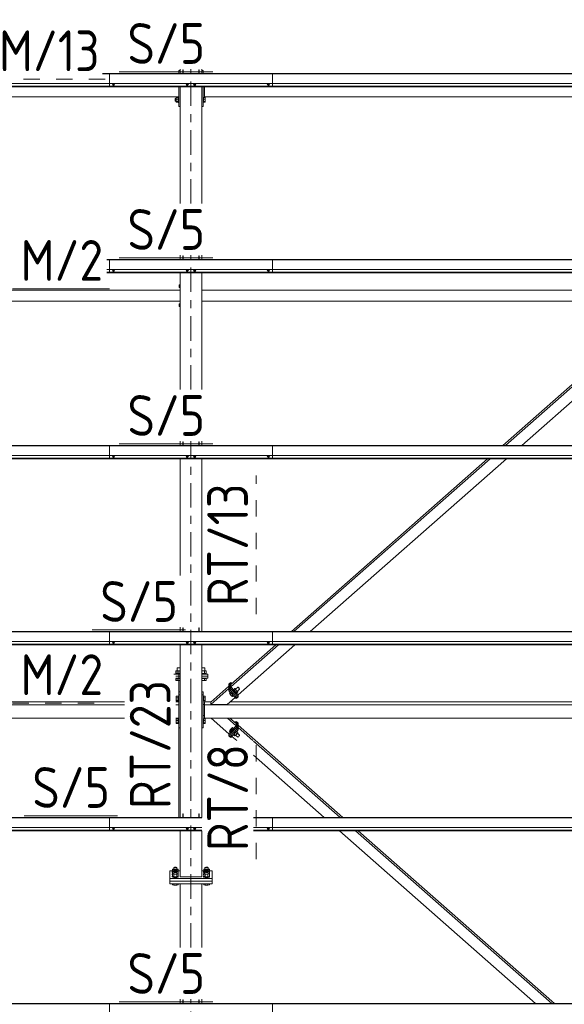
# Model space of a CAD drawing. Header units: millimetres. Extents: x -76 to 1111, y -178 to 661.
# Tile 67 of 91: x 579 to 619, y 271 to 343. Entities that reach past the tile are written whole.
import ezdxf

# ---------------------------------------------------------------- set-up
doc = ezdxf.new("R2010")
doc.units = ezdxf.units.MM
doc.header["$LTSCALE"] = 0.6
for name, pattern in [('XKITLINE00', [0]), ('XKITLINE02', [4, 2, -2]), ('XKITLINE03', [6, 3, -1, 1, -1])]:
    doc.linetypes.add(name, pattern=pattern)
for name, color, linetype, lineweight in [('Bolt', 7, 'Continuous', 0), ('Part', 2, 'Continuous', 0), ('PartMark', 3, 'Continuous', 0), ('S-GRID', 1, 'Continuous', 0)]:
    doc.layers.add(name, color=color, linetype=linetype, lineweight=lineweight)
doc.styles.add('ISOCPEUR', font='ISOCPEUR.TTF')

msp = doc.modelspace()

# ---------------------------------------------------------------- linework, layer by layer
at = {"layer": 'Bolt', "color": 3, "linetype": 'XKITLINE00', "lineweight": 0}
for p, q in [((585.654, 338.618), (585.654, 338.636)), ((585.654, 338.618), (585.709, 338.598)), ((585.703, 338.54), (585.703, 338.6)), ((585.703, 338.54), (585.711, 338.533)), ((585.709, 338.598), (585.709, 338.636)), ((585.709, 338.598), (585.818, 338.598)), ((585.711, 338.533), (585.733, 338.529)), ((585.793, 338.529), (585.815, 338.533)), ((585.815, 338.533), (585.823, 338.54)), ((585.818, 338.598), (585.818, 338.636)), ((585.818, 338.598), (585.873, 338.618)), ((585.823, 338.54), (585.823, 338.6)), ((585.873, 338.618), (585.873, 338.636)), ((591.079, 338.618), (591.079, 338.636)), ((591.079, 338.618), (591.134, 338.598)), ((591.128, 338.54), (591.128, 338.6)), ((591.128, 338.54), (591.136, 338.533)), ((591.134, 338.598), (591.134, 338.636)), ((591.134, 338.598), (591.243, 338.598)), ((591.136, 338.533), (591.158, 338.529)), ((591.218, 338.529), (591.24, 338.533)), ((591.24, 338.533), (591.248, 338.54)), ((591.243, 338.598), (591.243, 338.636)), ((591.243, 338.598), (591.298, 338.618)), ((591.248, 338.54), (591.248, 338.6)), ((591.298, 338.618), (591.298, 338.636)), ((591.629, 338.618), (591.629, 338.636)), ((591.629, 338.618), (591.684, 338.598)), ((591.678, 338.54), (591.678, 338.6)), ((591.678, 338.54), (591.686, 338.533)), ((591.684, 338.598), (591.684, 338.636)), ((591.684, 338.598), (591.793, 338.598)), ((591.686, 338.533), (591.708, 338.529)), ((591.768, 338.529), (591.79, 338.533)), ((591.79, 338.533), (591.798, 338.54)), ((591.793, 338.598), (591.793, 338.636)), ((591.793, 338.598), (591.848, 338.618)), ((591.798, 338.54), (591.798, 338.6)), ((591.848, 338.618), (591.848, 338.636)), ((597.054, 338.618), (597.054, 338.636)), ((597.054, 338.618), (597.109, 338.598)), ((597.103, 338.54), (597.103, 338.6)), ((597.103, 338.54), (597.111, 338.533)), ((597.109, 338.598), (597.109, 338.636)), ((597.109, 338.598), (597.218, 338.598)), ((597.111, 338.533), (597.133, 338.529)), ((597.193, 338.529), (597.215, 338.533)), ((597.215, 338.533), (597.223, 338.54)), ((597.218, 338.598), (597.218, 338.636)), ((597.218, 338.598), (597.273, 338.618)), ((597.223, 338.54), (597.223, 338.6)), ((597.273, 338.618), (597.273, 338.636)), ((585.733, 338.529), (585.763, 338.527)), ((585.763, 338.527), (585.793, 338.529)), ((591.158, 338.529), (591.188, 338.527)), ((591.188, 338.527), (591.218, 338.529)), ((591.708, 338.529), (591.738, 338.527)), ((591.738, 338.527), (591.768, 338.529)), ((597.133, 338.529), (597.163, 338.527)), ((597.163, 338.527), (597.193, 338.529)), ((590.293, 337.534), (590.293, 337.338)), ((590.293, 337.534), (590.373, 337.534)), ((590.293, 337.338), (590.373, 337.338)), ((590.373, 337.605), (590.373, 337.267)), ((590.373, 337.605), (590.533, 337.605)), ((590.373, 337.49), (590.533, 337.49)), ((590.373, 337.32), (590.533, 337.32)), ((590.373, 337.267), (590.533, 337.267)), ((590.533, 337.617), (590.533, 337.255)), ((590.533, 337.617), (590.563, 337.617)), ((590.533, 337.255), (590.563, 337.255)), ((590.663, 337.534), (590.663, 337.534)), ((590.663, 337.338), (590.663, 337.338)), ((592.363, 337.617), (592.393, 337.617)), ((592.363, 337.255), (592.393, 337.255)), ((592.393, 337.26), (592.393, 337.617)), ((592.393, 337.605), (592.518, 337.605)), ((592.393, 337.49), (592.518, 337.49)), ((592.393, 337.32), (592.518, 337.32)), ((592.393, 337.267), (592.518, 337.267)), ((592.393, 337.255), (592.393, 337.26)), ((592.518, 337.605), (592.518, 337.267)), ((585.654, 324.924), (585.654, 324.942)), ((585.654, 324.924), (585.709, 324.904)), ((585.703, 324.845), (585.703, 324.906)), ((585.703, 324.845), (585.711, 324.839)), ((585.709, 324.904), (585.709, 324.942)), ((585.709, 324.904), (585.818, 324.904)), ((585.711, 324.839), (585.733, 324.835)), ((585.733, 324.835), (585.763, 324.833)), ((585.763, 324.833), (585.793, 324.835)), ((585.793, 324.835), (585.815, 324.839)), ((585.815, 324.839), (585.823, 324.845)), ((585.818, 324.904), (585.818, 324.942)), ((585.818, 324.904), (585.873, 324.924)), ((585.823, 324.845), (585.823, 324.906)), ((585.873, 324.924), (585.873, 324.942)), ((591.079, 324.924), (591.079, 324.942)), ((591.079, 324.924), (591.134, 324.904)), ((591.128, 324.845), (591.128, 324.906)), ((591.128, 324.845), (591.136, 324.839)), ((591.134, 324.904), (591.134, 324.942)), ((591.134, 324.904), (591.243, 324.904)), ((591.136, 324.839), (591.158, 324.835)), ((591.158, 324.835), (591.188, 324.833)), ((591.188, 324.833), (591.218, 324.835)), ((591.218, 324.835), (591.24, 324.839)), ((591.24, 324.839), (591.248, 324.845)), ((591.243, 324.904), (591.243, 324.942)), ((591.243, 324.904), (591.298, 324.924)), ((591.248, 324.845), (591.248, 324.906)), ((591.298, 324.924), (591.298, 324.942)), ((591.629, 324.924), (591.629, 324.942)), ((591.629, 324.924), (591.684, 324.904)), ((591.678, 324.845), (591.678, 324.906)), ((591.678, 324.845), (591.686, 324.839)), ((591.684, 324.904), (591.684, 324.942)), ((591.684, 324.904), (591.793, 324.904)), ((591.686, 324.839), (591.708, 324.835)), ((591.708, 324.835), (591.738, 324.833)), ((591.738, 324.833), (591.768, 324.835)), ((591.768, 324.835), (591.79, 324.839)), ((591.79, 324.839), (591.798, 324.845)), ((591.793, 324.904), (591.793, 324.942)), ((591.793, 324.904), (591.848, 324.924)), ((591.798, 324.845), (591.798, 324.906)), ((591.848, 324.924), (591.848, 324.942)), ((597.054, 324.924), (597.054, 324.942)), ((597.054, 324.924), (597.109, 324.904)), ((597.103, 324.845), (597.103, 324.906)), ((597.103, 324.845), (597.111, 324.839)), ((597.109, 324.904), (597.109, 324.942)), ((597.109, 324.904), (597.218, 324.904)), ((597.111, 324.839), (597.133, 324.835)), ((597.133, 324.835), (597.163, 324.833)), ((597.163, 324.833), (597.193, 324.835)), ((597.193, 324.835), (597.215, 324.839)), ((597.215, 324.839), (597.223, 324.845)), ((597.218, 324.904), (597.218, 324.942)), ((597.218, 324.904), (597.273, 324.924)), ((597.223, 324.845), (597.223, 324.906)), ((597.273, 324.924), (597.273, 324.942)), ((590.593, 323.818), (590.593, 323.618)), ((590.593, 323.818), (590.663, 323.818)), ((590.593, 323.618), (590.663, 323.618)), ((590.593, 322.418), (590.593, 322.218)), ((590.593, 322.418), (590.663, 322.418)), ((590.593, 322.218), (590.663, 322.218)), ((585.654, 311.23), (585.654, 311.248)), ((585.654, 311.23), (585.709, 311.21)), ((585.703, 311.151), (585.703, 311.212)), ((585.703, 311.151), (585.711, 311.145)), ((585.709, 311.21), (585.709, 311.248)), ((585.709, 311.21), (585.818, 311.21)), ((585.711, 311.145), (585.733, 311.141)), ((585.733, 311.141), (585.763, 311.139)), ((585.763, 311.139), (585.793, 311.141)), ((585.793, 311.141), (585.815, 311.145)), ((585.815, 311.145), (585.823, 311.151)), ((585.818, 311.21), (585.818, 311.248)), ((585.818, 311.21), (585.873, 311.23)), ((585.823, 311.151), (585.823, 311.212)), ((585.873, 311.23), (585.873, 311.248)), ((591.079, 311.23), (591.079, 311.248)), ((591.079, 311.23), (591.134, 311.21)), ((591.128, 311.151), (591.128, 311.212)), ((591.128, 311.151), (591.136, 311.145)), ((591.134, 311.21), (591.134, 311.248)), ((591.134, 311.21), (591.243, 311.21)), ((591.136, 311.145), (591.158, 311.141)), ((591.158, 311.141), (591.188, 311.139)), ((591.188, 311.139), (591.218, 311.141)), ((591.218, 311.141), (591.24, 311.145)), ((591.24, 311.145), (591.248, 311.151)), ((591.243, 311.21), (591.243, 311.248)), ((591.243, 311.21), (591.298, 311.23)), ((591.248, 311.151), (591.248, 311.212)), ((591.298, 311.23), (591.298, 311.248)), ((591.629, 311.23), (591.629, 311.248)), ((591.629, 311.23), (591.684, 311.21)), ((591.678, 311.151), (591.678, 311.212)), ((591.678, 311.151), (591.686, 311.145)), ((591.684, 311.21), (591.684, 311.248)), ((591.684, 311.21), (591.793, 311.21)), ((591.686, 311.145), (591.708, 311.141)), ((591.708, 311.141), (591.738, 311.139)), ((591.738, 311.139), (591.768, 311.141)), ((591.768, 311.141), (591.79, 311.145)), ((591.79, 311.145), (591.798, 311.151)), ((591.793, 311.21), (591.793, 311.248)), ((591.793, 311.21), (591.848, 311.23)), ((591.798, 311.151), (591.798, 311.212)), ((591.848, 311.23), (591.848, 311.248)), ((597.054, 311.23), (597.054, 311.248)), ((597.054, 311.23), (597.109, 311.21)), ((597.103, 311.151), (597.103, 311.212)), ((597.103, 311.151), (597.111, 311.145)), ((597.109, 311.21), (597.109, 311.248)), ((597.109, 311.21), (597.218, 311.21)), ((597.111, 311.145), (597.133, 311.141)), ((597.133, 311.141), (597.163, 311.139)), ((597.163, 311.139), (597.193, 311.141)), ((597.193, 311.141), (597.215, 311.145)), ((597.215, 311.145), (597.223, 311.151)), ((597.218, 311.21), (597.218, 311.248)), ((597.218, 311.21), (597.273, 311.23)), ((597.223, 311.151), (597.223, 311.212)), ((597.273, 311.23), (597.273, 311.248)), ((585.654, 297.536), (585.654, 297.554)), ((585.654, 297.536), (585.709, 297.516)), ((585.703, 297.457), (585.703, 297.518)), ((585.703, 297.457), (585.711, 297.451)), ((585.709, 297.516), (585.709, 297.554)), ((585.709, 297.516), (585.818, 297.516)), ((585.711, 297.451), (585.733, 297.446)), ((585.733, 297.446), (585.763, 297.445)), ((585.763, 297.445), (585.793, 297.446)), ((585.793, 297.446), (585.815, 297.451)), ((585.815, 297.451), (585.823, 297.457)), ((585.818, 297.516), (585.818, 297.554)), ((585.818, 297.516), (585.873, 297.536)), ((585.823, 297.457), (585.823, 297.518)), ((585.873, 297.536), (585.873, 297.554)), ((591.079, 297.536), (591.079, 297.554)), ((591.079, 297.536), (591.134, 297.516)), ((591.128, 297.457), (591.128, 297.518)), ((591.128, 297.457), (591.136, 297.451)), ((591.134, 297.516), (591.134, 297.554)), ((591.134, 297.516), (591.243, 297.516)), ((591.136, 297.451), (591.158, 297.446)), ((591.158, 297.446), (591.188, 297.445)), ((591.188, 297.445), (591.218, 297.446)), ((591.218, 297.446), (591.24, 297.451)), ((591.24, 297.451), (591.248, 297.457)), ((591.243, 297.516), (591.243, 297.554)), ((591.243, 297.516), (591.298, 297.536)), ((591.248, 297.457), (591.248, 297.518)), ((591.298, 297.536), (591.298, 297.554)), ((591.629, 297.536), (591.629, 297.554)), ((591.629, 297.536), (591.684, 297.516)), ((591.678, 297.457), (591.678, 297.518)), ((591.678, 297.457), (591.686, 297.451)), ((591.684, 297.516), (591.684, 297.554)), ((591.684, 297.516), (591.793, 297.516)), ((591.686, 297.451), (591.708, 297.446)), ((591.708, 297.446), (591.738, 297.445)), ((591.738, 297.445), (591.768, 297.446)), ((591.768, 297.446), (591.79, 297.451)), ((591.79, 297.451), (591.798, 297.457)), ((591.793, 297.516), (591.793, 297.554)), ((591.793, 297.516), (591.848, 297.536)), ((591.798, 297.457), (591.798, 297.518)), ((591.848, 297.536), (591.848, 297.554)), ((597.054, 297.536), (597.054, 297.554)), ((597.054, 297.536), (597.109, 297.516)), ((597.103, 297.457), (597.103, 297.518)), ((597.103, 297.457), (597.111, 297.451)), ((597.109, 297.516), (597.109, 297.554)), ((597.109, 297.516), (597.218, 297.516)), ((597.111, 297.451), (597.133, 297.446)), ((597.133, 297.446), (597.163, 297.445)), ((597.163, 297.445), (597.193, 297.446)), ((597.193, 297.446), (597.215, 297.451)), ((597.215, 297.451), (597.223, 297.457)), ((597.218, 297.516), (597.218, 297.554)), ((597.218, 297.516), (597.273, 297.536)), ((597.223, 297.457), (597.223, 297.518)), ((597.273, 297.536), (597.273, 297.554)), ((590.663, 295.208), (590.343, 295.208)), ((590.343, 295.174), (590.343, 295.208)), ((590.343, 295.168), (590.343, 295.174)), ((590.663, 295.398), (590.356, 295.398)), ((590.356, 295.398), (590.356, 295.208)), ((590.663, 295.628), (590.443, 295.628)), ((590.443, 295.398), (590.443, 295.628)), ((590.459, 295.208), (590.459, 295.398)), ((592.483, 295.628), (592.263, 295.628)), ((592.571, 295.398), (592.263, 295.398)), ((592.583, 295.208), (592.263, 295.208)), ((592.467, 295.208), (592.467, 295.398)), ((592.483, 295.398), (592.483, 295.628)), ((592.571, 295.208), (592.571, 295.398)), ((592.583, 295.168), (592.583, 295.208)), ((590.363, 294.828), (590.343, 294.828)), ((590.356, 294.678), (590.356, 294.828)), ((590.363, 294.678), (590.356, 294.678)), ((590.663, 294.828), (590.363, 294.828)), ((590.663, 294.678), (590.363, 294.678)), ((590.459, 294.678), (590.459, 294.828)), ((592.583, 294.828), (592.263, 294.828)), ((592.571, 294.678), (592.263, 294.678)), ((592.467, 294.678), (592.467, 294.828)), ((592.571, 294.828), (592.571, 294.678)), ((592.583, 294.828), (592.583, 294.868)), ((594.288, 293.756), (594.361, 293.82)), ((594.288, 293.756), (594.346, 293.661)), ((594.346, 293.661), (594.434, 293.74)), ((594.346, 293.661), (594.461, 293.535)), ((594.461, 293.535), (594.55, 293.614)), ((594.544, 293.996), (594.566, 294.016)), ((594.544, 293.996), (594.56, 293.959)), ((594.56, 293.959), (594.606, 293.896)), ((594.566, 294.016), (594.583, 294.017)), ((594.583, 293.979), (594.566, 294.016)), ((594.574, 294.007), (594.693, 294.112)), ((594.574, 294.007), (594.632, 293.913)), ((594.583, 294.017), (594.584, 294.016)), ((594.628, 293.915), (594.583, 293.979)), ((594.606, 293.896), (594.667, 293.823)), ((594.69, 293.843), (594.628, 293.915)), ((594.751, 294.018), (594.632, 293.913)), ((594.632, 293.913), (594.748, 293.787)), ((594.667, 293.823), (594.729, 293.761)), ((594.752, 293.781), (594.69, 293.843)), ((594.751, 294.08), (594.693, 294.112)), ((594.693, 294.112), (594.751, 294.018)), ((594.729, 293.761), (594.775, 293.726)), ((594.742, 294.059), (594.913, 294.209)), ((594.867, 293.892), (594.748, 293.787)), ((594.748, 293.787), (594.806, 293.756)), ((594.758, 294.073), (594.751, 294.08)), ((594.867, 293.892), (594.751, 294.018)), ((594.797, 293.746), (594.752, 293.781)), ((594.775, 293.726), (594.791, 293.727)), ((594.791, 293.727), (594.814, 293.747)), ((594.814, 293.747), (594.797, 293.746)), ((594.806, 293.756), (594.925, 293.86)), ((594.809, 293.758), (594.814, 293.747)), ((594.925, 293.86), (594.867, 293.892)), ((594.876, 293.913), (595.047, 294.064)), ((594.925, 293.86), (594.886, 293.923)), ((594.913, 294.209), (594.922, 294.21)), ((594.922, 294.189), (594.913, 294.209)), ((594.922, 294.21), (594.946, 294.191)), ((594.946, 294.155), (594.922, 294.189)), ((594.946, 294.191), (594.98, 294.157)), ((594.98, 294.116), (594.946, 294.155)), ((594.98, 294.157), (595.013, 294.118)), ((595.013, 294.082), (594.98, 294.116)), ((595.013, 294.118), (595.038, 294.084)), ((595.038, 294.063), (595.013, 294.082)), ((595.038, 294.084), (595.047, 294.064)), ((595.047, 294.064), (595.038, 294.063)), ((590.363, 293.454), (590.374, 293.454)), ((590.363, 293.259), (590.374, 293.259)), ((590.374, 293.526), (590.374, 293.187)), ((590.374, 293.526), (590.534, 293.526)), ((590.374, 293.41), (590.534, 293.41)), ((590.374, 293.241), (590.534, 293.241)), ((590.374, 293.187), (590.534, 293.187)), ((590.534, 293.537), (590.534, 293.176)), ((590.534, 293.537), (590.564, 293.537)), ((590.534, 293.176), (590.564, 293.176)), ((592.263, 293.454), (592.264, 293.454)), ((592.263, 293.259), (592.264, 293.259)), ((592.364, 293.537), (592.394, 293.537)), ((592.364, 293.176), (592.394, 293.176)), ((592.394, 293.181), (592.394, 293.537)), ((592.394, 293.526), (592.519, 293.526)), ((592.394, 293.41), (592.519, 293.41)), ((592.394, 293.241), (592.519, 293.241)), ((592.394, 293.187), (592.519, 293.187)), ((592.394, 293.176), (592.394, 293.181)), ((592.519, 293.526), (592.519, 293.187)), ((594.461, 293.535), (594.519, 293.504)), ((594.519, 293.504), (594.592, 293.568)), ((590.363, 291.791), (590.374, 291.791)), ((590.363, 291.596), (590.374, 291.596)), ((590.374, 291.863), (590.374, 291.524)), ((590.374, 291.863), (590.534, 291.863)), ((590.374, 291.747), (590.534, 291.747)), ((590.374, 291.578), (590.534, 291.578)), ((590.374, 291.524), (590.534, 291.524)), ((590.534, 291.875), (590.534, 291.513)), ((590.534, 291.875), (590.564, 291.875)), ((590.534, 291.513), (590.564, 291.513)), ((592.263, 291.791), (592.264, 291.791)), ((592.263, 291.596), (592.264, 291.596)), ((592.364, 291.875), (592.394, 291.875)), ((592.364, 291.513), (592.394, 291.513)), ((592.394, 291.518), (592.394, 291.875)), ((592.394, 291.863), (592.519, 291.863)), ((592.394, 291.747), (592.519, 291.747)), ((592.394, 291.578), (592.519, 291.578)), ((592.394, 291.524), (592.519, 291.524)), ((592.394, 291.513), (592.394, 291.518)), ((592.519, 291.863), (592.519, 291.524)), ((594.288, 290.969), (594.346, 291.063)), ((594.346, 291.001), (594.288, 290.969)), ((594.381, 290.887), (594.288, 290.969)), ((594.346, 291.063), (594.462, 291.189)), ((594.462, 291.127), (594.346, 291.001)), ((594.439, 290.919), (594.346, 291.001)), ((594.373, 290.879), (594.378, 290.89)), ((594.39, 290.877), (594.373, 290.879)), ((594.373, 290.879), (594.395, 290.859)), ((594.381, 290.887), (594.439, 290.919)), ((594.435, 290.912), (594.39, 290.877)), ((594.395, 290.859), (594.412, 290.858)), ((594.412, 290.858), (594.457, 290.893)), ((594.497, 290.975), (594.435, 290.912)), ((594.439, 290.919), (594.555, 291.045)), ((594.457, 290.893), (594.519, 290.955)), ((594.462, 291.189), (594.52, 291.221)), ((594.52, 291.221), (594.462, 291.127)), ((594.555, 291.045), (594.462, 291.127)), ((594.559, 291.047), (594.497, 290.975)), ((594.519, 290.955), (594.581, 291.027)), ((594.612, 291.139), (594.52, 291.221)), ((594.555, 291.045), (594.612, 291.139)), ((594.604, 291.11), (594.559, 291.047)), ((594.581, 291.027), (594.626, 291.091)), ((594.594, 290.699), (594.693, 290.612)), ((594.603, 291.148), (594.604, 291.149)), ((594.604, 291.149), (594.62, 291.148)), ((594.62, 291.148), (594.604, 291.11)), ((594.62, 291.148), (594.643, 291.128)), ((594.626, 291.091), (594.643, 291.128)), ((594.751, 290.644), (594.636, 290.745)), ((594.751, 290.644), (594.867, 290.77)), ((594.867, 290.77), (594.752, 290.871)), ((594.925, 290.864), (594.826, 290.951)), ((594.867, 290.77), (594.925, 290.864)), ((594.886, 290.802), (595.047, 290.661)), ((594.693, 290.612), (594.751, 290.644)), ((594.758, 290.652), (594.913, 290.515)), ((594.913, 290.515), (594.922, 290.515)), ((594.922, 290.515), (594.946, 290.534)), ((594.946, 290.534), (594.98, 290.567)), ((594.98, 290.567), (595.013, 290.606)), ((595.013, 290.606), (595.038, 290.64)), ((595.038, 290.64), (595.047, 290.661)), ((585.654, 283.841), (585.654, 283.86)), ((585.654, 283.841), (585.709, 283.822)), ((585.703, 283.763), (585.703, 283.824)), ((585.703, 283.763), (585.711, 283.757)), ((585.709, 283.822), (585.709, 283.86)), ((585.709, 283.822), (585.818, 283.822)), ((585.711, 283.757), (585.733, 283.752)), ((585.733, 283.752), (585.763, 283.751)), ((585.763, 283.751), (585.793, 283.752)), ((585.793, 283.752), (585.815, 283.757)), ((585.815, 283.757), (585.823, 283.763)), ((585.818, 283.822), (585.818, 283.86)), ((585.818, 283.822), (585.873, 283.841)), ((585.823, 283.763), (585.823, 283.824)), ((585.873, 283.841), (585.873, 283.86)), ((591.079, 283.841), (591.079, 283.86)), ((591.079, 283.841), (591.134, 283.822)), ((591.128, 283.763), (591.128, 283.824)), ((591.128, 283.763), (591.136, 283.757)), ((591.134, 283.822), (591.134, 283.86)), ((591.134, 283.822), (591.243, 283.822)), ((591.136, 283.757), (591.158, 283.752)), ((591.158, 283.752), (591.188, 283.751)), ((591.188, 283.751), (591.218, 283.752)), ((591.218, 283.752), (591.24, 283.757)), ((591.24, 283.757), (591.248, 283.763)), ((591.243, 283.822), (591.243, 283.86)), ((591.243, 283.822), (591.298, 283.841)), ((591.248, 283.763), (591.248, 283.824)), ((591.298, 283.841), (591.298, 283.86)), ((591.629, 283.841), (591.629, 283.86)), ((591.629, 283.841), (591.684, 283.822)), ((591.678, 283.763), (591.678, 283.824)), ((591.678, 283.763), (591.686, 283.757)), ((591.684, 283.822), (591.684, 283.86)), ((591.684, 283.822), (591.793, 283.822)), ((591.686, 283.757), (591.708, 283.752)), ((591.708, 283.752), (591.738, 283.751)), ((591.738, 283.751), (591.768, 283.752)), ((591.768, 283.752), (591.79, 283.757)), ((591.79, 283.757), (591.798, 283.763)), ((591.793, 283.822), (591.793, 283.86)), ((591.793, 283.822), (591.848, 283.841)), ((591.798, 283.763), (591.798, 283.824)), ((591.848, 283.841), (591.848, 283.86)), ((597.054, 283.841), (597.054, 283.86)), ((597.054, 283.841), (597.109, 283.822)), ((597.103, 283.763), (597.103, 283.824)), ((597.103, 283.763), (597.111, 283.757)), ((597.109, 283.822), (597.109, 283.86)), ((597.109, 283.822), (597.218, 283.822)), ((597.111, 283.757), (597.133, 283.752)), ((597.133, 283.752), (597.163, 283.751)), ((597.163, 283.751), (597.193, 283.752)), ((597.193, 283.752), (597.215, 283.757)), ((597.215, 283.757), (597.223, 283.763)), ((597.218, 283.822), (597.218, 283.86)), ((597.218, 283.822), (597.273, 283.841)), ((597.223, 283.763), (597.223, 283.824)), ((597.273, 283.841), (597.273, 283.86)), ((590.093, 280.607), (590.106, 280.616)), ((590.106, 280.597), (590.093, 280.607)), ((590.093, 280.567), (590.093, 280.607)), ((590.093, 280.567), (590.106, 280.558)), ((590.193, 280.824), (590.106, 280.792)), ((590.106, 280.792), (590.2, 280.758)), ((590.106, 280.626), (590.106, 280.792)), ((590.193, 280.658), (590.106, 280.626)), ((590.106, 280.626), (590.106, 280.274)), ((590.106, 280.626), (590.2, 280.592)), ((590.193, 280.92), (590.209, 280.932)), ((590.209, 280.907), (590.193, 280.92)), ((590.193, 280.792), (590.193, 280.92)), ((590.193, 280.753), (590.209, 280.766)), ((590.209, 280.741), (590.193, 280.753)), ((590.193, 280.626), (590.193, 280.753)), ((590.193, 280.587), (590.209, 280.599)), ((590.209, 280.575), (590.193, 280.587)), ((590.193, 280.46), (590.193, 280.587)), ((590.209, 280.932), (590.253, 280.941)), ((590.253, 280.898), (590.209, 280.907)), ((590.209, 280.766), (590.253, 280.775)), ((590.253, 280.732), (590.209, 280.741)), ((590.209, 280.599), (590.253, 280.609)), ((590.253, 280.565), (590.209, 280.575)), ((590.253, 280.941), (590.313, 280.945)), ((590.313, 280.895), (590.253, 280.898)), ((590.253, 280.775), (590.313, 280.778)), ((590.313, 280.728), (590.253, 280.732)), ((590.253, 280.609), (590.313, 280.612)), ((590.313, 280.562), (590.253, 280.565)), ((590.313, 280.945), (590.373, 280.941)), ((590.373, 280.898), (590.313, 280.895)), ((590.313, 280.778), (590.373, 280.775)), ((590.373, 280.732), (590.313, 280.728)), ((590.313, 280.612), (590.373, 280.609)), ((590.373, 280.565), (590.313, 280.562)), ((590.373, 280.941), (590.417, 280.932)), ((590.417, 280.907), (590.373, 280.898)), ((590.373, 280.775), (590.417, 280.766)), ((590.417, 280.741), (590.373, 280.732)), ((590.373, 280.609), (590.417, 280.599)), ((590.417, 280.575), (590.373, 280.565)), ((590.417, 280.932), (590.433, 280.92)), ((590.433, 280.92), (590.417, 280.907)), ((590.417, 280.766), (590.433, 280.753)), ((590.433, 280.753), (590.417, 280.741)), ((590.417, 280.599), (590.433, 280.587)), ((590.433, 280.587), (590.417, 280.575)), ((590.427, 280.758), (590.521, 280.792)), ((590.427, 280.592), (590.521, 280.626)), ((590.433, 280.792), (590.433, 280.92)), ((590.433, 280.824), (590.521, 280.792)), ((590.433, 280.626), (590.433, 280.753)), ((590.433, 280.658), (590.521, 280.626)), ((590.433, 280.46), (590.433, 280.587)), ((590.521, 280.792), (590.521, 280.46)), ((590.521, 280.616), (590.533, 280.607)), ((590.533, 280.607), (590.521, 280.597)), ((590.521, 280.558), (590.533, 280.567)), ((590.533, 280.567), (590.533, 280.607)), ((592.393, 280.607), (592.406, 280.616)), ((592.406, 280.597), (592.393, 280.607)), ((592.393, 280.567), (592.393, 280.607)), ((592.393, 280.567), (592.406, 280.558)), ((592.493, 280.824), (592.406, 280.792)), ((592.406, 280.792), (592.406, 280.46)), ((592.406, 280.792), (592.5, 280.758)), ((592.493, 280.658), (592.406, 280.626)), ((592.406, 280.626), (592.5, 280.592)), ((592.493, 280.92), (592.509, 280.932)), ((592.509, 280.907), (592.493, 280.92)), ((592.493, 280.792), (592.493, 280.92)), ((592.493, 280.753), (592.509, 280.766)), ((592.509, 280.741), (592.493, 280.753)), ((592.493, 280.626), (592.493, 280.753)), ((592.493, 280.587), (592.509, 280.599)), ((592.509, 280.575), (592.493, 280.587)), ((592.493, 280.46), (592.493, 280.587)), ((592.509, 280.932), (592.553, 280.941)), ((592.553, 280.898), (592.509, 280.907)), ((592.509, 280.766), (592.553, 280.775)), ((592.553, 280.732), (592.509, 280.741)), ((592.509, 280.599), (592.553, 280.609)), ((592.553, 280.565), (592.509, 280.575)), ((592.553, 280.941), (592.613, 280.945)), ((592.613, 280.895), (592.553, 280.898)), ((592.553, 280.775), (592.613, 280.778)), ((592.613, 280.728), (592.553, 280.732)), ((592.553, 280.609), (592.613, 280.612)), ((592.613, 280.562), (592.553, 280.565)), ((592.613, 280.945), (592.673, 280.941)), ((592.673, 280.898), (592.613, 280.895)), ((592.613, 280.778), (592.673, 280.775)), ((592.673, 280.732), (592.613, 280.728)), ((592.613, 280.612), (592.673, 280.609)), ((592.673, 280.565), (592.613, 280.562)), ((592.673, 280.941), (592.717, 280.932)), ((592.717, 280.907), (592.673, 280.898)), ((592.673, 280.775), (592.717, 280.766)), ((592.717, 280.741), (592.673, 280.732)), ((592.673, 280.609), (592.717, 280.599)), ((592.717, 280.575), (592.673, 280.565)), ((592.717, 280.932), (592.733, 280.92)), ((592.733, 280.92), (592.717, 280.907)), ((592.717, 280.766), (592.733, 280.753)), ((592.733, 280.753), (592.717, 280.741)), ((592.717, 280.599), (592.733, 280.587)), ((592.733, 280.587), (592.717, 280.575)), ((592.727, 280.758), (592.821, 280.792)), ((592.727, 280.592), (592.821, 280.626)), ((592.733, 280.792), (592.733, 280.92)), ((592.733, 280.824), (592.821, 280.792)), ((592.733, 280.626), (592.733, 280.753)), ((592.733, 280.658), (592.821, 280.626)), ((592.733, 280.46), (592.733, 280.587)), ((592.821, 280.792), (592.821, 280.626)), ((592.821, 280.626), (592.821, 280.274)), ((592.821, 280.616), (592.833, 280.607)), ((592.833, 280.607), (592.821, 280.597)), ((592.821, 280.558), (592.833, 280.567)), ((592.833, 280.567), (592.833, 280.607)), ((590.093, 280.44), (590.106, 280.45)), ((590.106, 280.431), (590.093, 280.44)), ((590.093, 280.401), (590.093, 280.44)), ((590.093, 280.401), (590.106, 280.392)), ((590.093, 280.274), (590.106, 280.283)), ((590.123, 280.251), (590.093, 280.274)), ((590.093, 280.235), (590.093, 280.274)), ((590.093, 280.235), (590.123, 280.212)), ((590.193, 280.491), (590.106, 280.46)), ((590.106, 280.46), (590.209, 280.422)), ((590.106, 280.274), (590.209, 280.237)), ((590.203, 280.234), (590.123, 280.251)), ((590.123, 280.212), (590.203, 280.195)), ((590.313, 280.228), (590.203, 280.234)), ((590.203, 280.195), (590.313, 280.189)), ((590.417, 280.422), (590.209, 280.422)), ((590.209, 280.422), (590.209, 280.237)), ((590.209, 280.237), (590.417, 280.237)), ((590.423, 280.234), (590.313, 280.228)), ((590.313, 280.189), (590.423, 280.195)), ((590.521, 280.46), (590.417, 280.422)), ((590.417, 280.422), (590.417, 280.237)), ((590.417, 280.237), (590.521, 280.274)), ((590.504, 280.251), (590.423, 280.234)), ((590.423, 280.195), (590.504, 280.212)), ((590.433, 280.491), (590.521, 280.46)), ((590.533, 280.274), (590.504, 280.251)), ((590.504, 280.212), (590.533, 280.235)), ((590.521, 280.274), (590.521, 280.46)), ((590.521, 280.45), (590.533, 280.44)), ((590.533, 280.44), (590.521, 280.431)), ((590.521, 280.392), (590.533, 280.401)), ((590.521, 280.283), (590.533, 280.274)), ((590.533, 280.401), (590.533, 280.44)), ((590.533, 280.235), (590.533, 280.274)), ((592.393, 280.44), (592.406, 280.45)), ((592.406, 280.431), (592.393, 280.44)), ((592.393, 280.401), (592.393, 280.44)), ((592.393, 280.401), (592.406, 280.392)), ((592.393, 280.274), (592.406, 280.283)), ((592.423, 280.251), (592.393, 280.274)), ((592.393, 280.235), (592.393, 280.274)), ((592.393, 280.235), (592.423, 280.212)), ((592.493, 280.491), (592.406, 280.46)), ((592.406, 280.46), (592.509, 280.422)), ((592.406, 280.274), (592.406, 280.46)), ((592.406, 280.274), (592.509, 280.237)), ((592.503, 280.234), (592.423, 280.251)), ((592.423, 280.212), (592.503, 280.195)), ((592.613, 280.228), (592.503, 280.234)), ((592.503, 280.195), (592.613, 280.189)), ((592.717, 280.422), (592.509, 280.422)), ((592.509, 280.422), (592.509, 280.237)), ((592.509, 280.237), (592.717, 280.237)), ((592.723, 280.234), (592.613, 280.228)), ((592.613, 280.189), (592.723, 280.195)), ((592.821, 280.46), (592.717, 280.422)), ((592.717, 280.422), (592.717, 280.237)), ((592.717, 280.237), (592.821, 280.274)), ((592.804, 280.251), (592.723, 280.234)), ((592.723, 280.195), (592.804, 280.212)), ((592.733, 280.491), (592.821, 280.46)), ((592.833, 280.274), (592.804, 280.251)), ((592.804, 280.212), (592.833, 280.235)), ((592.821, 280.45), (592.833, 280.44)), ((592.833, 280.44), (592.821, 280.431)), ((592.821, 280.392), (592.833, 280.401)), ((592.821, 280.283), (592.833, 280.274)), ((592.833, 280.401), (592.833, 280.44)), ((592.833, 280.235), (592.833, 280.274)), ((590.106, 279.658), (590.106, 279.729)), ((590.106, 279.658), (590.209, 279.62)), ((590.209, 279.62), (590.209, 279.729)), ((590.209, 279.62), (590.417, 279.62)), ((590.417, 279.62), (590.417, 279.729)), ((590.417, 279.62), (590.521, 279.658)), ((590.521, 279.658), (590.521, 279.729)), ((592.406, 279.658), (592.406, 279.729)), ((592.406, 279.658), (592.509, 279.62)), ((592.509, 279.62), (592.509, 279.729)), ((592.509, 279.62), (592.717, 279.62)), ((592.717, 279.62), (592.717, 279.729)), ((592.717, 279.62), (592.821, 279.658)), ((592.821, 279.658), (592.821, 279.729))]:
    msp.add_line(p, q, dxfattribs=at)
at = {"layer": 'Part', "color": 2, "linetype": 'XKITLINE00', "lineweight": 0}
for p, q in [((584.963, 339.391), (597.463, 339.391)), ((584.963, 339.36), (597.463, 339.36)), ((585.463, 339.391), (629.945, 339.391)), ((585.463, 338.395), (585.463, 339.391)), ((585.463, 339.36), (629.945, 339.36)), ((590.563, 339.391), (590.563, 339.594)), ((590.563, 339.594), (590.663, 339.594)), ((590.663, 339.391), (590.663, 339.691)), ((590.663, 339.391), (590.663, 339.594)), ((590.863, 339.391), (590.863, 339.658)), ((590.863, 339.658), (590.893, 339.658)), ((590.893, 339.391), (590.893, 339.658)), ((592.033, 339.391), (592.033, 339.658)), ((592.033, 339.658), (592.063, 339.658)), ((592.063, 339.391), (592.063, 339.658)), ((592.263, 339.391), (592.263, 339.691)), ((592.363, 339.594), (592.263, 339.594)), ((592.363, 339.391), (592.363, 339.594)), ((597.463, 339.391), (597.463, 338.395)), ((529.463, 338.636), (597.463, 338.636)), ((585.463, 338.636), (649.193, 338.636)), ((529.463, 338.441), (597.463, 338.441)), ((529.463, 338.414), (597.463, 338.414)), ((529.463, 338.395), (597.463, 338.395)), ((585.463, 338.441), (649.193, 338.441)), ((585.463, 338.414), (649.193, 338.414)), ((585.463, 338.395), (649.193, 338.395)), ((590.563, 338.395), (590.563, 337.667)), ((590.663, 329.797), (590.663, 338.395)), ((590.663, 336.941), (590.663, 338.395)), ((592.263, 329.797), (592.263, 338.395)), ((592.363, 336.941), (592.363, 338.395)), ((592.463, 337.667), (592.463, 338.395)), ((590.563, 337.667), (536.463, 337.667)), ((590.563, 336.941), (590.563, 337.667)), ((645.564, 337.667), (592.463, 337.667)), ((590.563, 336.941), (590.663, 336.941)), ((592.263, 336.941), (592.363, 336.941)), ((585.263, 325.697), (597.463, 325.697)), ((585.263, 325.666), (597.463, 325.666)), ((585.463, 325.697), (631.049, 325.697)), ((585.463, 324.701), (585.463, 325.697)), ((585.463, 325.666), (631.049, 325.666)), ((590.663, 325.697), (590.663, 325.997)), ((590.863, 325.697), (590.863, 325.964)), ((590.863, 325.964), (590.893, 325.964)), ((590.893, 325.697), (590.893, 325.964)), ((592.033, 325.697), (592.033, 325.964)), ((592.033, 325.964), (592.063, 325.964)), ((592.063, 325.697), (592.063, 325.964)), ((592.263, 325.697), (592.263, 325.997)), ((597.463, 325.697), (597.463, 324.701)), ((585.263, 324.942), (597.463, 324.942)), ((585.463, 324.942), (631.049, 324.942)), ((585.263, 324.747), (597.463, 324.747)), ((585.263, 324.72), (597.463, 324.72)), ((585.263, 324.701), (597.463, 324.701)), ((585.463, 324.747), (631.049, 324.747)), ((585.463, 324.72), (631.049, 324.72)), ((585.463, 324.701), (631.049, 324.701)), ((590.663, 316.103), (590.663, 324.701)), ((592.263, 316.103), (592.263, 324.701)), ((614.418, 312.003), (628.851, 324.701)), ((614.607, 312.003), (629.04, 324.701)), ((615.803, 312.003), (630.236, 324.701)), ((536.263, 323.418), (590.663, 323.418)), ((592.263, 323.418), (627.393, 323.418)), ((536.263, 322.618), (590.663, 322.618)), ((592.263, 322.618), (626.484, 322.618)), ((529.463, 312.003), (597.463, 312.003)), ((529.463, 311.972), (597.463, 311.972)), ((585.463, 312.003), (649.193, 312.003)), ((585.463, 311.007), (585.463, 312.003)), ((585.463, 311.972), (649.193, 311.972)), ((590.663, 312.003), (590.663, 312.303)), ((590.863, 312.003), (590.863, 312.27)), ((590.863, 312.27), (590.893, 312.27)), ((590.893, 312.003), (590.893, 312.27)), ((592.033, 312.003), (592.033, 312.27)), ((592.033, 312.27), (592.063, 312.27)), ((592.063, 312.003), (592.063, 312.27)), ((592.263, 312.003), (592.263, 312.303)), ((597.463, 312.003), (597.463, 311.007)), ((529.463, 311.248), (597.463, 311.248)), ((529.463, 311.053), (597.463, 311.053)), ((529.463, 311.026), (597.463, 311.026)), ((529.463, 311.007), (597.463, 311.007)), ((585.463, 311.248), (649.193, 311.248)), ((585.463, 311.053), (649.193, 311.053)), ((585.463, 311.026), (649.193, 311.026)), ((585.463, 311.007), (649.193, 311.007)), ((590.663, 302.409), (590.663, 311.007)), ((592.263, 309.592), (592.263, 311.007)), ((598.852, 298.309), (613.285, 311.007)), ((599.041, 298.309), (613.474, 311.007)), ((600.238, 298.309), (614.671, 311.007)), ((592.263, 298.309), (592.263, 309.592)), ((529.463, 298.309), (597.463, 298.309)), ((529.463, 298.278), (597.463, 298.278)), ((585.463, 298.309), (649.193, 298.309)), ((585.463, 297.312), (585.463, 298.309)), ((585.463, 298.278), (649.193, 298.278)), ((590.663, 298.309), (590.663, 298.609)), ((590.863, 298.309), (590.863, 298.576)), ((590.863, 298.576), (590.893, 298.576)), ((590.893, 298.309), (590.893, 298.576)), ((592.033, 298.309), (592.033, 298.576)), ((592.033, 298.576), (592.063, 298.576)), ((592.063, 298.309), (592.063, 298.576)), ((597.463, 298.309), (597.463, 297.312)), ((529.463, 297.554), (597.463, 297.554)), ((529.463, 297.359), (597.463, 297.359)), ((529.463, 297.332), (597.463, 297.332)), ((529.463, 297.312), (597.463, 297.312)), ((585.463, 297.554), (649.193, 297.554)), ((585.463, 297.359), (649.193, 297.359)), ((585.463, 297.332), (649.193, 297.332)), ((585.463, 297.312), (649.193, 297.312)), ((590.663, 284.615), (590.663, 297.312)), ((592.263, 290.268), (592.263, 297.312)), ((594.4, 294.226), (597.909, 297.312)), ((594.4, 294.392), (597.72, 297.312)), ((594.935, 293.644), (599.105, 297.312)), ((590.213, 295.168), (590.363, 295.168)), ((590.363, 295.168), (590.663, 295.168)), ((592.263, 295.168), (592.713, 295.168)), ((592.713, 295.018), (592.713, 295.168)), ((590.363, 295.018), (590.663, 295.018)), ((590.363, 295.018), (590.663, 295.018)), ((590.363, 294.868), (590.663, 294.868)), ((592.263, 295.018), (592.713, 295.018)), ((592.263, 295.018), (592.713, 295.018)), ((592.263, 294.868), (592.713, 294.868)), ((592.713, 294.868), (592.713, 295.018)), ((594.251, 294.417), (594.326, 294.482)), ((594.251, 293.939), (594.251, 294.417)), ((594.4, 294.548), (594.326, 294.482)), ((594.326, 294.004), (594.326, 294.482)), ((594.326, 294.004), (594.326, 294.482)), ((594.4, 294.07), (594.4, 294.548)), ((594.479, 294.462), (594.4, 294.548)), ((594.4, 294.392), (594.4, 294.226)), ((590.564, 293.852), (590.564, 292.904)), ((590.564, 293.852), (590.663, 293.852)), ((590.564, 293.644), (590.663, 293.644)), ((592.264, 293.852), (592.264, 291.198)), ((592.264, 293.852), (592.364, 293.852)), ((592.264, 293.644), (592.364, 293.644)), ((592.364, 291.198), (592.364, 293.852)), ((592.921, 293.09), (594.251, 294.261)), ((592.921, 292.924), (594.251, 294.095)), ((594.251, 294.261), (594.251, 294.095)), ((594.326, 294.004), (594.251, 293.939)), ((594.786, 293.357), (594.251, 293.939)), ((594.4, 294.07), (594.326, 294.004)), ((594.861, 293.422), (594.326, 294.004)), ((594.861, 293.422), (594.326, 294.004)), ((594.4, 294.226), (594.935, 293.644)), ((594.935, 293.488), (594.4, 294.07)), ((594.935, 293.488), (594.935, 293.644)), ((586.563, 293.111), (536.463, 293.111)), ((536.463, 292.903), (586.563, 292.903)), ((590.564, 293.111), (590.363, 293.111)), ((590.363, 292.903), (590.564, 292.903)), ((590.564, 292.904), (590.564, 292.903)), ((590.564, 292.903), (590.564, 291.925)), ((592.263, 292.918), (592.264, 292.918)), ((592.364, 292.918), (592.463, 292.918)), ((592.463, 293.111), (592.944, 293.111)), ((592.463, 291.925), (592.463, 293.111)), ((592.463, 292.903), (641.563, 292.903)), ((592.921, 293.09), (592.921, 292.924)), ((592.921, 292.924), (594.117, 292.924)), ((594.117, 292.924), (594.707, 293.443)), ((594.33, 293.111), (641.563, 293.111)), ((594.786, 293.357), (594.861, 293.422)), ((594.861, 293.422), (594.935, 293.488)), ((536.463, 291.925), (586.563, 291.925)), ((590.363, 291.925), (590.564, 291.925)), ((590.564, 291.198), (590.564, 291.925)), ((592.263, 292.118), (592.264, 292.118)), ((592.364, 292.118), (592.463, 292.118)), ((592.463, 291.925), (641.563, 291.925)), ((592.945, 291.925), (594.251, 290.775)), ((594.141, 291.925), (594.786, 291.357)), ((594.33, 291.925), (594.786, 291.523)), ((594.786, 291.679), (594.707, 291.593)), ((594.786, 291.201), (594.786, 291.679)), ((594.861, 291.614), (594.786, 291.679)), ((594.786, 291.357), (594.786, 291.523)), ((594.861, 291.136), (594.861, 291.614)), ((594.861, 291.136), (594.861, 291.614)), ((594.861, 291.614), (594.935, 291.549)), ((594.935, 291.07), (594.935, 291.549)), ((590.564, 291.198), (590.663, 291.198)), ((592.264, 291.198), (592.364, 291.198)), ((594.251, 290.775), (594.786, 291.357)), ((594.251, 290.619), (594.786, 291.201)), ((594.251, 290.619), (594.251, 290.775)), ((594.326, 290.554), (594.861, 291.136)), ((594.326, 290.554), (594.861, 291.136)), ((594.4, 290.489), (594.935, 291.07)), ((594.861, 291.136), (594.786, 291.201)), ((594.935, 291.07), (594.861, 291.136)), ((594.935, 291.393), (594.935, 291.226)), ((594.935, 291.393), (602.639, 284.615)), ((594.935, 291.226), (596.024, 290.268)), ((592.263, 284.615), (592.263, 290.268)), ((594.326, 290.554), (594.251, 290.619)), ((594.326, 290.554), (594.4, 290.489)), ((594.479, 290.575), (594.828, 290.268)), ((596.063, 290.234), (602.45, 284.615)), ((596.063, 289.181), (601.254, 284.615)), ((540.063, 284.615), (592.263, 284.615)), ((540.063, 284.584), (592.263, 284.584)), ((585.463, 284.615), (592.263, 284.615)), ((585.463, 283.618), (585.463, 284.615)), ((585.463, 284.584), (592.263, 284.584)), ((590.863, 284.615), (590.863, 284.882)), ((590.863, 284.882), (590.893, 284.882)), ((590.893, 284.615), (590.893, 284.882)), ((592.033, 284.615), (592.033, 284.882)), ((592.033, 284.882), (592.063, 284.882)), ((592.063, 284.615), (592.063, 284.882)), ((596.063, 284.615), (647.263, 284.615)), ((596.063, 284.615), (597.463, 284.615)), ((596.063, 284.584), (647.263, 284.584)), ((596.063, 284.584), (597.463, 284.584)), ((597.463, 284.615), (597.463, 283.618)), ((540.063, 283.86), (592.263, 283.86)), ((540.063, 283.665), (592.263, 283.665)), ((540.063, 283.638), (592.263, 283.638)), ((540.063, 283.618), (592.263, 283.618)), ((585.463, 283.86), (592.263, 283.86)), ((585.463, 283.665), (592.263, 283.665)), ((585.463, 283.638), (592.263, 283.638)), ((585.463, 283.618), (592.263, 283.618)), ((590.663, 280.235), (590.663, 283.618)), ((592.263, 280.235), (592.263, 283.618)), ((596.063, 283.86), (647.263, 283.86)), ((596.063, 283.86), (597.463, 283.86)), ((596.063, 283.665), (647.263, 283.665)), ((596.063, 283.665), (597.463, 283.665)), ((596.063, 283.638), (647.263, 283.638)), ((596.063, 283.638), (597.463, 283.638)), ((596.063, 283.618), (647.263, 283.618)), ((596.063, 283.618), (597.463, 283.618)), ((602.386, 283.618), (616.819, 270.921)), ((603.582, 283.618), (618.015, 270.921)), ((603.772, 283.618), (618.204, 270.921)), ((589.913, 280.684), (589.913, 279.925)), ((589.913, 280.684), (590.663, 280.684)), ((592.263, 280.684), (593.013, 280.684)), ((593.013, 279.925), (593.013, 280.684)), ((589.913, 280.121), (593.013, 280.121)), ((589.913, 279.925), (593.013, 279.925)), ((593.013, 279.925), (589.913, 279.925)), ((589.913, 279.925), (589.913, 279.729)), ((590.663, 280.235), (592.263, 280.235)), ((593.013, 279.729), (593.013, 279.925)), ((589.913, 279.729), (593.013, 279.729)), ((590.663, 275.021), (590.663, 279.729)), ((592.263, 275.021), (592.263, 279.729)), ((590.663, 270.921), (590.663, 271.221)), ((590.863, 270.921), (590.863, 271.188)), ((590.863, 271.188), (590.893, 271.188)), ((590.893, 270.921), (590.893, 271.188)), ((592.033, 270.921), (592.033, 271.188)), ((592.033, 271.188), (592.063, 271.188)), ((592.063, 270.921), (592.063, 271.188)), ((592.263, 270.921), (592.263, 271.221)), ((529.463, 270.921), (597.463, 270.921)), ((529.463, 270.889), (597.463, 270.889)), ((585.463, 270.921), (647.764, 270.921)), ((585.463, 269.924), (585.463, 270.921)), ((585.463, 270.889), (647.764, 270.889)), ((597.463, 270.921), (597.463, 269.924))]:
    msp.add_line(p, q, dxfattribs=at)
at = {"layer": 'PartMark', "color": 1, "linetype": 'XKITLINE00', "lineweight": 0}
for p, q in [((586.192, 339.491), (593.063, 339.491)), ((586.192, 325.797), (593.063, 325.797)), ((578.334, 323.518), (585.463, 323.518)), ((586.192, 312.103), (593.063, 312.103)), ((584.192, 298.409), (591.063, 298.409)), ((590.563, 284.635), (590.563, 295.374)), ((579.192, 284.715), (586.063, 284.715)), ((586.192, 271.021), (593.063, 271.021))]:
    msp.add_line(p, q, dxfattribs=at)
at = {"layer": 'PartMark', "color": 1, "linetype": 'XKITLINE02', "lineweight": 0}
for p, q in [((576.744, 338.953), (585.163, 338.953)), ((596.263, 299.568), (596.263, 309.792)), ((578.334, 293.018), (585.463, 293.018)), ((596.263, 281.534), (596.263, 290.468))]:
    msp.add_line(p, q, dxfattribs=at)
at = {"layer": 'S-GRID', "color": 1, "linetype": 'XKITLINE03', "lineweight": 0}
for p, q in [((591.463, 329.797), (591.463, 339.691)), ((591.463, 316.103), (591.463, 325.997)), ((591.463, 275.021), (591.463, 312.303)), ((591.463, 261.327), (591.463, 271.221))]:
    msp.add_line(p, q, dxfattribs=at)

# ---------------------------------------------------------------- texts
at = {"layer": 'PartMark', "color": 1, "style": 'ISOCPEUR', "width": 0.85}
for s, p in [('S/5', (586.792, 340.091)), ('M/13', (577.344, 339.553)), ('S/5', (586.792, 326.397)), ('M/2', (578.934, 324.118)), ('S/5', (586.792, 312.703)), ('S/5', (584.792, 299.009)), ('M/2', (578.934, 293.618)), ('S/5', (579.792, 285.315)), ('S/5', (586.792, 271.621))]:
    msp.add_text(s, height=3, dxfattribs=at).set_placement(p)
for s, p in [('RT/13', (595.663, 300.168)), ('RT/23', (589.963, 285.235)), ('RT/8', (595.663, 282.134))]:
    msp.add_text(s, height=3, rotation=90.00021, dxfattribs=at).set_placement(p)

doc.saveas('drawing.dxf')
